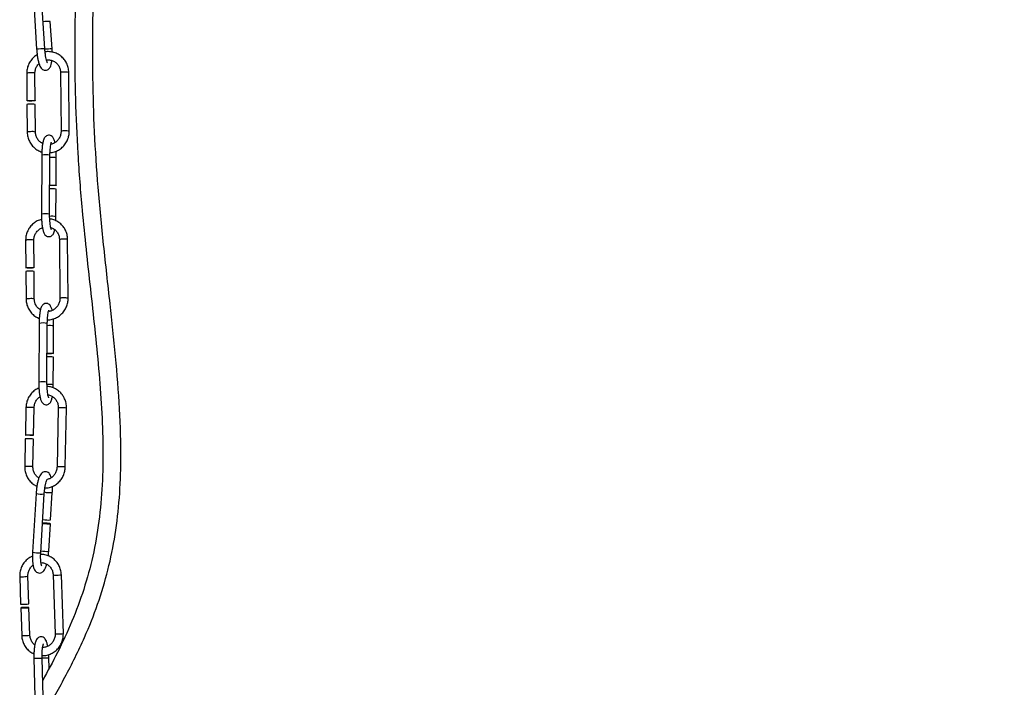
# Model space of a CAD drawing. Header units: millimetres. Extents: x 59 to 109, y 26 to 144.
# Tile 149 of 158: x 74 to 90, y 124 to 135. Entities that reach past the tile are written whole.
import ezdxf

# ---------------------------------------------------------------- set-up
doc = ezdxf.new("R2010")
doc.units = ezdxf.units.MM
doc.styles.add('SLDTEXTSTYLE0', font='TXT', dxfattribs={"width": 0.75})
doc.dimstyles.new('SLDDIMSTYLE0', dxfattribs={"dimtxt": 3.5, "dimasz": 3.302, "dimexe": 0, "dimexo": 0.0625, "dimgap": 0.875, "dimtad": 1, "dimdec": 0, "dimlfac": 20, "dimrnd": 1e-09, "dimzin": 12, "dimdsep": 46, "dimtxsty": 'SLDTEXTSTYLE0', "dimsah": 1, "dimcen": 0.09, "dimadec": 0, "dimazin": 3, "dimtfac": 1, "dimtdec": 0, "dimtofl": 0, "dimtmove": 0, "dimatfit": 3, "dimfxl": 0, "dimfrac": 2, "dimtolj": 1, "dimtzin": 12, "dimarcsym": 0})

# ---------------------------------------------------------------- blocks, each defined once
blk = doc.blocks.new('_D')
at = {"color": 7, "linetype": 'Continuous', "lineweight": 18}
for p, q in [((78.884, 143.665), (108.559, 143.665)), ((107.559, 143.665), (107.559, 76.361)), ((75.833, 76.361), (108.559, 76.361))]:
    blk.add_line(p, q, dxfattribs=at)
for points in [[(107.559, 143.665), (107.051, 140.363), (108.067, 140.363)], [(107.559, 76.361), (108.067, 79.663), (107.051, 79.663)]]:
    blk.add_solid(points, dxfattribs=at)
at = {"color": 7, "linetype": 'Continuous', "lineweight": 18, "insert": (103.047, 105.519), "char_height": 3.5, "attachment_point": 1, "rotation": 90, "style": 'SLDTEXTSTYLE0'}
blk.add_mtext('1346', dxfattribs=at)

msp = doc.modelspace()

# ---------------------------------------------------------------- linework, layer by layer
at = {"color": 7, "linetype": 'Continuous', "lineweight": 25}
for p, q in [((74.33355, 135.13887), (74.39202, 134.20588)), ((74.52176, 134.21401), (74.46329, 135.147)), ((74.63623, 134.21062), (74.60883, 134.64793)), ((74.6381, 134.159), (74.63623, 134.21062)), ((74.23531, 133.82428), (74.23877, 133.38907)), ((74.36877, 133.3901), (74.36531, 133.82532)), ((74.77229, 133.83628), (74.7797, 132.90456)), ((74.9097, 132.90559), (74.90229, 133.83731)), ((74.23925, 133.32928), (74.24272, 132.89256)), ((74.37272, 132.8936), (74.36924, 133.33032)), ((74.47361, 132.52478), (74.46843, 131.5924)), ((74.59843, 131.59168), (74.6036, 132.52406)), ((74.7016, 132.04803), (74.70401, 132.48356)), ((74.69884, 131.55117), (74.70126, 131.9882)), ((74.2176, 131.17666), (74.22106, 130.74145)), ((74.35106, 130.74248), (74.3476, 131.17769)), ((74.75458, 131.18865), (74.76199, 130.25694)), ((74.89199, 130.25797), (74.88458, 131.18969)), ((74.22154, 130.68166), (74.22501, 130.24494)), ((74.35501, 130.24597), (74.35153, 130.68269)), ((74.43154, 129.85998), (74.42637, 128.92759)), ((74.55636, 128.92687), (74.56154, 129.85925)), ((74.65953, 129.38323), (74.66195, 129.81875)), ((74.65677, 128.88637), (74.6592, 129.3234)), ((74.22284, 128.52603), (74.21385, 128.08957)), ((74.34382, 128.0869), (74.35281, 128.52335)), ((74.73535, 128.52101), (74.71609, 127.58663)), ((74.84607, 127.58395), (74.86532, 128.51833)), ((74.21261, 128.02961), (74.20359, 127.59165)), ((74.33356, 127.58897), (74.34258, 128.02693)), ((74.38353, 127.16294), (74.32762, 126.23127)), ((74.45738, 126.22348), (74.5133, 127.15515)), ((74.61446, 126.74385), (74.64058, 127.17904)), ((74.58466, 126.24736), (74.61087, 126.68406)), ((74.12361, 125.8463), (74.13841, 125.41065)), ((74.26834, 125.41507), (74.25353, 125.85072)), ((74.65452, 125.87185), (74.68622, 124.93919)), ((74.81615, 124.94361), (74.78445, 125.87626)), ((74.14045, 125.35081), (74.1553, 124.91365)), ((74.28523, 124.91806), (74.27037, 125.35522)), ((74.34937, 124.5502), (74.37273, 123.6155)), ((74.50269, 123.61875), (74.47933, 124.55345)), ((74.59105, 124.3945), (74.58695, 124.55863))]:
    msp.add_line(p, q, dxfattribs=at)
at = {"color": 7, "linetype": 'Continuous', "lineweight": 25, "flags": 128}
for points in [[(74.29267, 133.39484), (74.31803, 133.39499), (74.34121, 133.39431), (74.35869, 133.39292), (74.36781, 133.39102), (74.36719, 133.3889), (74.3569, 133.38689), (74.33853, 133.38528), (74.31487, 133.38434), (74.28951, 133.38419), (74.26633, 133.38486), (74.24885, 133.38626), (74.23973, 133.38816), (74.24036, 133.39027), (74.25064, 133.39229), (74.26901, 133.39389), (74.29267, 133.39484)], [(74.60099, 132.05265), (74.60109, 132.05265), (74.62462, 132.05323), (74.64998, 132.05307), (74.6733, 132.05219), (74.69104, 132.05074), (74.70048, 132.04894), (74.7002, 132.04705), (74.69024, 132.04536), (74.67211, 132.04414), (74.64857, 132.04356), (74.62321, 132.04373), (74.60094, 132.04454)], [(74.27496, 130.74721), (74.30032, 130.74736), (74.3235, 130.74669), (74.34098, 130.74529), (74.3501, 130.74339), (74.34948, 130.74128), (74.33919, 130.73926), (74.32082, 130.73766), (74.29716, 130.73671), (74.2718, 130.73657), (74.24862, 130.73724), (74.23114, 130.73863), (74.22202, 130.74053), (74.22265, 130.74265), (74.23293, 130.74466), (74.2513, 130.74627), (74.27496, 130.74721)], [(74.55892, 129.38784), (74.55902, 129.38784), (74.58256, 129.38842), (74.60792, 129.38826), (74.63124, 129.38739), (74.64897, 129.38594), (74.65842, 129.38413), (74.65814, 129.38224), (74.64818, 129.38055), (74.63005, 129.37933), (74.60651, 129.37876), (74.58115, 129.37892), (74.55888, 129.37973)], [(74.25676, 128.09052), (74.28184, 128.09011), (74.30645, 128.08943), (74.32686, 128.08856), (74.33996, 128.08764), (74.34375, 128.08681), (74.33766, 128.0862), (74.32261, 128.0859), (74.3009, 128.08595), (74.27583, 128.08635), (74.25121, 128.08704), (74.2308, 128.08791), (74.21771, 128.08883), (74.21392, 128.08966), (74.22001, 128.09027), (74.23505, 128.09057), (74.25676, 128.09052)], [(74.48539, 126.6902), (74.49064, 126.68925), (74.50782, 126.68711), (74.53081, 126.68511), (74.5561, 126.68353), (74.57986, 126.68263), (74.59846, 126.68254), (74.60907, 126.68328), (74.61007, 126.68472), (74.60132, 126.68666), (74.58415, 126.6888), (74.56116, 126.6908), (74.53587, 126.69238), (74.51211, 126.69327), (74.49351, 126.69336), (74.48556, 126.69298)], [(74.21992, 125.34957), (74.24305, 125.35099), (74.26045, 125.35273), (74.26946, 125.35451), (74.26873, 125.35606), (74.25835, 125.35715), (74.23992, 125.3576), (74.21623, 125.35736), (74.19089, 125.35646), (74.16777, 125.35503), (74.15037, 125.3533), (74.14135, 125.35152), (74.14209, 125.34997), (74.15246, 125.34888), (74.1709, 125.34842), (74.19459, 125.34866), (74.21992, 125.34957)]]:
    msp.add_lwpolyline(points, dxfattribs=at)
at = {"color": 7, "linetype": 'Continuous', "lineweight": 25}
for centre, radius, start, end in [((74.62225, 133.37124), 1.27676, 90.602279, 95.721401), ((74.28047, 133.19881), 0.13682, 84.681581, 107.53327), ((74.31938, 133.14266), 0.19417, 75.118174, 97.762957), ((74.63612, 131.66685), 0.32788, 78.539994, 96.209087), ((74.26275, 130.55124), 0.13678, 84.67771, 107.537161), ((74.30167, 130.49509), 0.19411, 75.115074, 97.766066), ((74.59405, 129.00199), 0.32795, 78.542067, 96.207859), ((74.23884, 127.81319), 0.21801, 85.610568, 96.911411), ((74.26966, 127.32226), 0.70844, 84.09163, 91.142724), ((74.57642, 127.25201), 0.50959, 260.119909, 274.280423), ((74.18333, 125.74223), 0.33461, 262.28487, 275.927734), ((74.22582, 125.56648), 0.15727, 267.108006, 285.683721)]:
    msp.add_arc(centre, radius, start, end, dxfattribs=at)
at = {"color": 1, "linetype": 'Continuous', "lineweight": 25}
for centre, radius, start, end in [((74.52784, 133.07619), 1.13782, 90.305886, 96.85553), ((74.64966, 132.93233), 1.27836, 90.601665, 95.738205), ((74.27652, 133.69396), 0.13667, 84.672072, 107.549063), ((74.31544, 133.63775), 0.19408, 75.111843, 97.767062), ((74.81351, 133.70586), 0.13678, 84.677737, 107.537124), ((74.85003, 133.61124), 0.23203, 76.984552, 95.896584), ((74.28393, 132.76225), 0.13667, 84.672072, 107.549063), ((74.32282, 132.70434), 0.19575, 75.231266, 97.690008), ((74.82093, 132.77388), 0.13704, 84.69431, 107.509579), ((74.85745, 132.67966), 0.23189, 76.977149, 95.900634), ((74.53693, 132.22198), 0.30935, 77.552865, 101.811399), ((74.63887, 132.16199), 0.3281, 78.547669, 96.204799), ((74.53167, 131.29118), 0.30779, 77.473113, 101.856333), ((74.63383, 131.23018), 0.32751, 78.550692, 96.148073), ((74.7958, 131.05819), 0.13682, 84.681555, 107.533307), ((74.83232, 130.96354), 0.23211, 76.987842, 95.893294), ((74.25881, 131.04635), 0.13667, 84.670546, 107.549024), ((74.29773, 130.99018), 0.19403, 75.108831, 97.770073), ((74.80323, 130.12625), 0.13705, 84.695744, 107.509711), ((74.83973, 130.032), 0.23193, 76.978009, 95.898656), ((74.26622, 130.11463), 0.13667, 84.670597, 107.548952), ((74.30511, 130.05674), 0.19573, 75.230693, 97.691698), ((74.49486, 129.55714), 0.30938, 77.553894, 101.809713), ((74.5968, 129.49719), 0.3281, 78.546995, 96.204624), ((74.4896, 128.6264), 0.30776, 77.472225, 101.85722), ((74.59176, 128.56533), 0.32755, 78.552257, 96.147361), ((74.24908, 128.30916), 0.21845, 85.620144, 96.897859), ((74.27993, 127.81942), 0.70769, 84.088885, 91.147427), ((74.76158, 128.30441), 0.21818, 85.613183, 96.90482), ((74.78789, 127.70496), 0.81705, 84.561743, 90.674571), ((74.22982, 127.37477), 0.21846, 85.620349, 96.897654), ((74.26057, 126.88144), 0.71129, 84.110706, 91.133423), ((74.74233, 127.3703), 0.21791, 85.608025, 96.913955), ((74.76863, 126.77058), 0.81705, 84.561733, 90.674578), ((74.47099, 127.53615), 0.38332, 256.811397, 276.337212), ((74.59858, 127.56499), 0.38823, 256.933507, 276.209857), ((74.41521, 126.60574), 0.38458, 256.834552, 276.295682), ((74.54663, 126.75545), 0.50951, 260.1182, 274.280774), ((74.16853, 126.17754), 0.33427, 262.275676, 275.932634), ((74.21101, 126.0022), 0.15734, 267.110747, 285.677614), ((74.69859, 126.15295), 0.28456, 261.090752, 277.1476), ((74.74195, 126.02749), 0.15709, 267.098959, 285.696135), ((74.20022, 125.24523), 0.33461, 262.284911, 275.927695), ((74.24273, 125.0693), 0.1571, 267.097821, 285.69393), ((74.73032, 125.21824), 0.28251, 261.019072, 277.193532), ((74.77366, 125.09472), 0.15697, 267.091994, 285.7031), ((74.29333, 129.39105), 4.84118, 270.663231, 272.201827), ((74.38877, 129.87466), 5.31972, 270.965817, 272.13499)]:
    msp.add_arc(centre, radius, start, end, dxfattribs=at)
at = {"color": 7, "linetype": 'Continuous', "lineweight": 25}
for points, knots in [([(74.50196, 123.64797), (74.61706, 123.84793), (74.84929, 124.2514), (75.14066, 124.83686), (75.36765, 125.4055), (75.53239, 125.95006), (75.64612, 126.51462), (75.71236, 127.098), (75.73737, 127.76387), (75.71416, 128.51237), (75.64728, 129.33763), (75.55433, 130.2039), (75.45401, 131.09704), (75.36554, 132.006), (75.30666, 132.88826), (75.28127, 133.74063), (75.28242, 134.56303), (75.29347, 135.17868), (75.30123, 135.59838), (75.30533, 135.83075), (75.30911, 136.0694), (75.31251, 136.32862), (75.31519, 136.62133), (75.31636, 136.95653), (75.31479, 137.33563), (75.30883, 137.76107), (75.29629, 138.23199), (75.27428, 138.74394), (75.23982, 139.28743), (75.18834, 139.84436), (75.13792, 140.26058), (75.10058, 140.48618), (75.09328, 140.53031)], [0, 0, 0, 0, 0.04025372, 0.08121854, 0.11406489, 0.14708488, 0.18045919, 0.21450774, 0.24948226, 0.2966565, 0.34503483, 0.39381301, 0.44853017, 0.50173486, 0.55312335, 0.60294137, 0.6509023, 0.69716685, 0.71069966, 0.72421237, 0.73771422, 0.75229738, 0.76934454, 0.788618, 0.81052899, 0.83516117, 0.86250063, 0.89245538, 0.92461301, 0.95817722, 0.99181973, 1, 1, 1, 1]), ([(74.85664, 140.18559), (74.87205, 140.06599), (74.90403, 139.81776), (74.93989, 139.43952), (74.97039, 139.0418), (74.99316, 138.64669), (75.00939, 138.26381), (75.01968, 137.92099), (75.02886, 137.47014), (75.03262, 136.90412), (75.02701, 136.21721), (75.0155, 135.55111), (75.00305, 134.90058), (74.99508, 134.19093), (75.00234, 133.40878), (75.04076, 132.54015), (75.10349, 131.74588), (75.17582, 131.03064), (75.24473, 130.40348), (75.31473, 129.77242), (75.37774, 129.14214), (75.42552, 128.51773), (75.44894, 127.90397), (75.43966, 127.30578), (75.38855, 126.72765), (75.29211, 126.17303), (75.14686, 125.64261), (74.95625, 125.13267), (74.73462, 124.65264), (74.56778, 124.347), (74.48814, 124.20109)], [0, 0, 0, 0, 0.023090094, 0.047926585, 0.071707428, 0.097835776, 0.121555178, 0.142667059, 0.161147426, 0.204664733, 0.246822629, 0.28774866, 0.3278266, 0.367457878, 0.419541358, 0.473041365, 0.528624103, 0.56701052, 0.606017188, 0.645288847, 0.684398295, 0.723125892, 0.761081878, 0.797990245, 0.833783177, 0.868456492, 0.902147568, 0.935546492, 0.969228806, 1, 1, 1, 1]), ([(74.39202, 134.20588), (74.39286, 134.19392), (74.39533, 134.15907), (74.402, 134.10217), (74.41285, 134.03943), (74.4267, 133.98377), (74.44285, 133.93977), (74.46065, 133.90859), (74.48371, 133.88533), (74.51307, 133.8711), (74.54783, 133.87047), (74.57761, 133.88423), (74.59799, 133.90503), (74.61237, 133.93006), (74.62351, 133.96395), (74.63068, 133.99631), (74.63275, 134.02114), (74.63315, 134.02593)], [0, 0, 0, 0, 0.04627624, 0.13484573, 0.22407085, 0.31483178, 0.40954658, 0.49188526, 0.54687391, 0.59968275, 0.65295208, 0.70598548, 0.75519087, 0.81087839, 0.88589804, 0.97800272, 1, 1, 1, 1]), ([(74.56537, 133.98808), (74.56554, 133.98788), (74.56619, 133.98708), (74.56096, 133.9958), (74.55333, 134.01628), (74.54354, 134.05135), (74.53418, 134.09887), (74.52629, 134.15477), (74.52326, 134.19451), (74.52176, 134.21401)], [0, 0, 0, 0, 0.03762321, 0.1508172, 0.29141944, 0.45477102, 0.63341072, 0.82014634, 1, 1, 1, 1]), ([(74.90229, 133.83731), (74.90165, 133.85137), (74.89992, 133.8897), (74.88436, 133.95088), (74.85227, 134.0164), (74.80663, 134.07324), (74.74994, 134.11858), (74.68471, 134.15075), (74.61433, 134.16662), (74.5601, 134.17034), (74.53138, 134.16393), (74.5262, 134.16278)], [0, 0, 0, 0, 0.07436923, 0.20272524, 0.33118626, 0.45952041, 0.58771921, 0.71580271, 0.84381522, 0.97179836, 1, 1, 1, 1]), ([(74.40064, 134.11894), (74.38188, 134.10636), (74.3429, 134.08023), (74.29596, 134.02551), (74.26021, 133.96144), (74.23869, 133.893), (74.2364, 133.84646), (74.23531, 133.82428)], [0, 0, 0, 0, 0.191626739, 0.398162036, 0.604891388, 0.811767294, 1, 1, 1, 1]), ([(74.54851, 134.03531), (74.55016, 134.03573), (74.57002, 134.04068), (74.60998, 134.03557), (74.66322, 134.01879), (74.70976, 133.98608), (74.74528, 133.94192), (74.76786, 133.89049), (74.77086, 133.85384), (74.77229, 133.83628)], [0, 0, 0, 0, 0.01499913, 0.1807163, 0.34697727, 0.51364491, 0.68036239, 0.84677775, 1, 1, 1, 1]), ([(74.36531, 133.82532), (74.36556, 133.83402), (74.36635, 133.86165), (74.37893, 133.90715), (74.40164, 133.9507), (74.42304, 133.97025), (74.4304, 133.97697)], [0, 0, 0, 0, 0.15394157, 0.48894017, 0.82434712, 1, 1, 1, 1]), ([(74.24272, 132.89256), (74.24336, 132.8785), (74.24509, 132.84018), (74.26065, 132.77898), (74.29276, 132.71354), (74.33831, 132.65643), (74.39531, 132.61207), (74.44233, 132.58579), (74.47047, 132.57953), (74.47515, 132.57849)], [0, 0, 0, 0, 0.10031405, 0.27345051, 0.44672527, 0.61983049, 0.79275313, 0.96552092, 1, 1, 1, 1]), ([(74.48848, 132.71185), (74.48663, 132.71245), (74.46704, 132.71881), (74.43563, 132.74467), (74.39963, 132.78773), (74.37717, 132.83944), (74.37416, 132.87605), (74.37272, 132.8936)], [0, 0, 0, 0, 0.02590754, 0.27452138, 0.52320778, 0.77144352, 1, 1, 1, 1]), ([(74.68225, 132.72654), (74.67999, 132.73662), (74.67362, 132.76514), (74.66151, 132.79397), (74.63985, 132.82251), (74.61144, 132.83987), (74.57772, 132.84371), (74.54745, 132.83277), (74.52644, 132.81424), (74.51199, 132.79235), (74.49933, 132.76168), (74.48882, 132.71869), (74.48039, 132.66065), (74.47535, 132.59875), (74.4738, 132.55157), (74.47363, 132.52738), (74.47361, 132.52478)], [0, 0, 0, 0, 0.06124638, 0.17331287, 0.24017964, 0.29514093, 0.35126328, 0.40698056, 0.45742686, 0.51307385, 0.58676647, 0.70053912, 0.79622022, 0.89652077, 0.98889827, 1, 1, 1, 1]), ([(74.60457, 132.56418), (74.62798, 132.56788), (74.67527, 132.57535), (74.7415, 132.6058), (74.80054, 132.64897), (74.84917, 132.70419), (74.88477, 132.76848), (74.90633, 132.83686), (74.90861, 132.88342), (74.9097, 132.90559)], [0, 0, 0, 0, 0.142000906, 0.286864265, 0.431866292, 0.577020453, 0.722313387, 0.867707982, 1, 1, 1, 1]), ([(74.7797, 132.90456), (74.77945, 132.89587), (74.77863, 132.86826), (74.76641, 132.8224), (74.73787, 132.77214), (74.69678, 132.73226), (74.65556, 132.7071), (74.62799, 132.70168), (74.61878, 132.69987)], [0, 0, 0, 0, 0.09256349, 0.29399468, 0.49567144, 0.69720501, 0.8988276, 1, 1, 1, 1]), ([(74.6036, 132.52406), (74.60374, 132.5349), (74.60414, 132.56643), (74.60687, 132.61635), (74.61245, 132.66807), (74.61911, 132.70522), (74.62584, 132.72749), (74.62728, 132.73034), (74.62792, 132.7316)], [0, 0, 0, 0, 0.107897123, 0.313798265, 0.517815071, 0.716467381, 0.873869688, 1, 1, 1, 1]), ([(74.70401, 132.48356), (74.70397, 132.49543), (74.70386, 132.53001), (74.70288, 132.56693), (74.70088, 132.58913), (74.70077, 132.59032)], [0, 0, 0, 0, 0.33089624, 0.96405415, 1, 1, 1, 1]), ([(74.47062, 131.5074), (74.46482, 131.50632), (74.4353, 131.50086), (74.38595, 131.47588), (74.32672, 131.43343), (74.27814, 131.37802), (74.24253, 131.31378), (74.22097, 131.24538), (74.21869, 131.19883), (74.2176, 131.17666)], [0, 0, 0, 0, 0.03964615, 0.20179095, 0.36409097, 0.52656126, 0.68918689, 0.85192631, 1, 1, 1, 1]), ([(74.46843, 131.5924), (74.46845, 131.58049), (74.4685, 131.54577), (74.4709, 131.48835), (74.47656, 131.42421), (74.48511, 131.36671), (74.49711, 131.3169), (74.51088, 131.28181), (74.5326, 131.25348), (74.56101, 131.23608), (74.59473, 131.23225), (74.62499, 131.2432), (74.64602, 131.26169), (74.66041, 131.28373), (74.67131, 131.30874), (74.67655, 131.33236), (74.67918, 131.34424)], [0, 0, 0, 0, 0.04851719, 0.14135288, 0.23469428, 0.32920607, 0.42674439, 0.53378786, 0.59765838, 0.65015763, 0.7037646, 0.75698524, 0.80517054, 0.85832533, 0.92871584, 1, 1, 1, 1]), ([(74.62634, 131.34554), (74.62615, 131.34586), (74.62563, 131.34673), (74.62038, 131.36056), (74.61395, 131.38724), (74.6072, 131.42811), (74.60185, 131.48049), (74.59871, 131.53688), (74.59851, 131.5746), (74.59843, 131.59168)], [0, 0, 0, 0, 0.07205307, 0.1906355, 0.33349731, 0.49645831, 0.67093395, 0.85097172, 1, 1, 1, 1]), ([(74.88458, 131.18969), (74.88394, 131.20375), (74.88221, 131.24207), (74.86665, 131.30326), (74.83456, 131.36876), (74.78894, 131.42566), (74.73218, 131.4708), (74.66848, 131.50305), (74.62259, 131.51189), (74.60037, 131.51617)], [0, 0, 0, 0, 0.08895085, 0.24247793, 0.39612787, 0.54962728, 0.70296577, 0.85616538, 1, 1, 1, 1]), ([(74.6969, 131.48536), (74.69773, 131.50455), (74.69867, 131.52626), (74.69882, 131.54858), (74.69884, 131.55117)], [0, 0, 0, 0, 0.88362718, 1, 1, 1, 1]), ([(74.3476, 131.17769), (74.34785, 131.18639), (74.34867, 131.214), (74.3609, 131.25981), (74.38939, 131.31026), (74.43068, 131.34944), (74.46406, 131.37193), (74.4833, 131.37638), (74.48435, 131.37662)], [0, 0, 0, 0, 0.10166946, 0.32290826, 0.54441946, 0.7657732, 0.98722597, 1, 1, 1, 1]), ([(74.61664, 131.3779), (74.62604, 131.37515), (74.65339, 131.36716), (74.69188, 131.33806), (74.72762, 131.2944), (74.75014, 131.24284), (74.75314, 131.20621), (74.75458, 131.18865)], [0, 0, 0, 0, 0.11777927, 0.34294558, 0.5681784, 0.79299924, 1, 1, 1, 1]), ([(74.56342, 129.91664), (74.57079, 129.91635), (74.60221, 129.91514), (74.65708, 129.92899), (74.72381, 129.95778), (74.78283, 130.00146), (74.83146, 130.05654), (74.86706, 130.12086), (74.88862, 130.18924), (74.8909, 130.23579), (74.89199, 130.25797)], [0, 0, 0, 0, 0.04237298, 0.18062085, 0.31896299, 0.45743904, 0.59605942, 0.73481127, 0.87366277, 1, 1, 1, 1]), ([(74.22501, 130.24494), (74.22565, 130.23088), (74.22738, 130.19255), (74.24295, 130.13139), (74.275, 130.06579), (74.32077, 130.00927), (74.37433, 129.96491), (74.41534, 129.94699), (74.43426, 129.93872)], [0, 0, 0, 0, 0.10661237, 0.29061775, 0.4747739, 0.65874649, 0.84252767, 1, 1, 1, 1]), ([(74.45311, 130.07456), (74.44142, 130.08185), (74.41382, 130.09905), (74.3822, 130.14064), (74.3594, 130.19169), (74.35643, 130.22838), (74.35501, 130.24597)], [0, 0, 0, 0, 0.20127147, 0.47507077, 0.74836657, 1, 1, 1, 1]), ([(74.63942, 130.06491), (74.6374, 130.07388), (74.63126, 130.10124), (74.61944, 130.12914), (74.59779, 130.1577), (74.56937, 130.17506), (74.53566, 130.1789), (74.50539, 130.16796), (74.48437, 130.14943), (74.46992, 130.12754), (74.45727, 130.09687), (74.44675, 130.05388), (74.43832, 129.99584), (74.43328, 129.93394), (74.43174, 129.88676), (74.43156, 129.86257), (74.43154, 129.85998)], [0, 0, 0, 0, 0.05496953, 0.16778408, 0.23509813, 0.2904281, 0.34692512, 0.40301506, 0.453799, 0.50981867, 0.58400417, 0.69853778, 0.79485817, 0.8958286, 0.988825, 1, 1, 1, 1]), ([(74.76199, 130.25694), (74.76174, 130.24824), (74.76092, 130.22063), (74.74871, 130.17476), (74.72014, 130.12459), (74.67915, 130.08437), (74.63105, 130.05641), (74.59607, 130.0501), (74.57952, 130.04711)], [0, 0, 0, 0, 0.08572528, 0.27227092, 0.4590418, 0.64568384, 0.8324064, 1, 1, 1, 1]), ([(74.56154, 129.85925), (74.56168, 129.87009), (74.56208, 129.90162), (74.5648, 129.95154), (74.57039, 130.00327), (74.57705, 130.04041), (74.58377, 130.06268), (74.58522, 130.06553), (74.58586, 130.06679)], [0, 0, 0, 0, 0.10789722, 0.31379937, 0.51781498, 0.71646935, 0.87386955, 1, 1, 1, 1]), ([(74.66195, 129.81875), (74.66191, 129.83062), (74.66181, 129.86523), (74.66068, 129.90424), (74.65846, 129.9284), (74.65817, 129.93161)], [0, 0, 0, 0, 0.31181308, 0.90846138, 1, 1, 1, 1]), ([(74.42637, 128.92759), (74.42638, 128.91568), (74.42643, 128.88096), (74.42883, 128.82355), (74.4345, 128.75941), (74.44305, 128.7019), (74.45504, 128.65209), (74.46882, 128.617), (74.49054, 128.58868), (74.51894, 128.57127), (74.55266, 128.56744), (74.58293, 128.57838), (74.60394, 128.59692), (74.61842, 128.61873), (74.63091, 128.64994), (74.63872, 128.67718), (74.64194, 128.69954), (74.64209, 128.70061)], [0, 0, 0, 0, 0.04652268, 0.13554214, 0.22504545, 0.31567218, 0.40920012, 0.51184446, 0.57308883, 0.62342954, 0.67483332, 0.72586635, 0.77207086, 0.82303925, 0.89053657, 0.99474364, 1, 1, 1, 1]), ([(74.58428, 128.68073), (74.58408, 128.68106), (74.58357, 128.68192), (74.57832, 128.69575), (74.57189, 128.72244), (74.56514, 128.76331), (74.55979, 128.81569), (74.55664, 128.87208), (74.55645, 128.90979), (74.55636, 128.92687)], [0, 0, 0, 0, 0.072052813, 0.190635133, 0.333496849, 0.496459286, 0.670933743, 0.850971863, 1, 1, 1, 1]), ([(74.86532, 128.51833), (74.86511, 128.53231), (74.86454, 128.57072), (74.85134, 128.63257), (74.82218, 128.69955), (74.77955, 128.75814), (74.7258, 128.80573), (74.66344, 128.83902), (74.60618, 128.85693), (74.57042, 128.85724), (74.55799, 128.85735)], [0, 0, 0, 0, 0.08076188, 0.22193129, 0.36330948, 0.50450786, 0.6453441, 0.78567487, 0.92546694, 1, 1, 1, 1]), ([(74.65543, 128.839), (74.65599, 128.85209), (74.65666, 128.86772), (74.65676, 128.88377), (74.65677, 128.88637)], [0, 0, 0, 0, 0.83818221, 1, 1, 1, 1]), ([(74.42891, 128.8338), (74.41673, 128.82902), (74.38275, 128.81571), (74.3342, 128.77826), (74.28598, 128.72501), (74.25025, 128.66154), (74.22791, 128.59407), (74.22447, 128.54787), (74.22284, 128.52603)], [0, 0, 0, 0, 0.10186165, 0.28422857, 0.46714176, 0.65068521, 0.83481839, 1, 1, 1, 1]), ([(74.35281, 128.52335), (74.35331, 128.53219), (74.35488, 128.55986), (74.36755, 128.60554), (74.3959, 128.65347), (74.42335, 128.68463), (74.44206, 128.69467), (74.44529, 128.6964)], [0, 0, 0, 0, 0.12743942, 0.39890473, 0.6707789, 0.94312653, 1, 1, 1, 1]), ([(74.57167, 128.72633), (74.5761, 128.72616), (74.59812, 128.72528), (74.63547, 128.70816), (74.67895, 128.67566), (74.71172, 128.63012), (74.73245, 128.57727), (74.73439, 128.53953), (74.73535, 128.52101)], [0, 0, 0, 0, 0.04884705, 0.24279569, 0.43618624, 0.62773701, 0.81732512, 1, 1, 1, 1]), ([(74.20359, 127.59165), (74.20379, 127.57767), (74.20436, 127.53926), (74.21757, 127.47743), (74.2467, 127.41037), (74.28947, 127.35206), (74.33972, 127.30613), (74.37853, 127.28716), (74.39612, 127.27856)], [0, 0, 0, 0, 0.10596243, 0.29118352, 0.47667674, 0.66193542, 0.8467159, 1, 1, 1, 1]), ([(74.42826, 127.40825), (74.41549, 127.41701), (74.38796, 127.43591), (74.3573, 127.48004), (74.33643, 127.53267), (74.3345, 127.57043), (74.33356, 127.58897)], [0, 0, 0, 0, 0.22705309, 0.48965915, 0.74957189, 1, 1, 1, 1]), ([(74.62442, 127.41403), (74.62155, 127.42471), (74.61573, 127.44632), (74.60088, 127.47188), (74.57839, 127.49492), (74.54582, 127.5093), (74.50968, 127.50741), (74.48068, 127.4923), (74.45961, 127.47137), (74.44104, 127.44223), (74.42419, 127.4017), (74.40858, 127.34684), (74.39623, 127.28419), (74.38774, 127.22105), (74.38479, 127.18035), (74.38353, 127.16294)], [0, 0, 0, 0, 0.07012373, 0.14193998, 0.20351667, 0.26415125, 0.33123689, 0.38917068, 0.44898672, 0.52298718, 0.62695092, 0.72456518, 0.82664808, 0.92586283, 1, 1, 1, 1]), ([(74.52358, 127.25208), (74.53013, 127.25165), (74.55982, 127.24971), (74.6124, 127.26218), (74.6772, 127.28924), (74.73488, 127.33135), (74.78288, 127.38508), (74.81867, 127.44842), (74.84099, 127.51592), (74.84444, 127.56211), (74.84607, 127.58395)], [0, 0, 0, 0, 0.03926664, 0.17783854, 0.31639713, 0.45520239, 0.59442453, 0.73412404, 0.87427218, 1, 1, 1, 1]), ([(74.71609, 127.58663), (74.71559, 127.57778), (74.71403, 127.5501), (74.70125, 127.50468), (74.67336, 127.45566), (74.63431, 127.41728), (74.59571, 127.39345), (74.57025, 127.38864), (74.56174, 127.38703)], [0, 0, 0, 0, 0.09409006, 0.2945024, 0.49521738, 0.69628365, 0.89852978, 1, 1, 1, 1]), ([(74.5133, 127.15515), (74.51404, 127.16592), (74.5162, 127.19729), (74.52235, 127.24857), (74.53221, 127.30365), (74.54361, 127.3472), (74.55362, 127.37515), (74.56144, 127.38878), (74.56113, 127.38839), (74.56103, 127.38826)], [0, 0, 0, 0, 0.09705726, 0.28278992, 0.46753101, 0.64865161, 0.80201535, 0.93415882, 1, 1, 1, 1]), ([(74.64058, 127.17904), (74.64121, 127.19106), (74.64299, 127.22465), (74.64255, 127.25663), (74.64227, 127.27717)], [0, 0, 0, 0, 0.3578122, 1, 1, 1, 1]), ([(74.32762, 126.23127), (74.327, 126.21928), (74.32521, 126.18433), (74.32527, 126.12771), (74.32929, 126.06563), (74.33788, 126.01039), (74.35015, 125.96936), (74.36722, 125.93832), (74.38982, 125.91541), (74.42237, 125.901), (74.45851, 125.90289), (74.48751, 125.91802), (74.50859, 125.9389), (74.52709, 125.96827), (74.54173, 126.00165), (74.5497, 126.03123), (74.5525, 126.04159)], [0, 0, 0, 0, 0.04784471, 0.13950624, 0.23214632, 0.32709167, 0.42811089, 0.49512322, 0.55258339, 0.60916357, 0.67176413, 0.72582352, 0.781639, 0.8506921, 0.94770467, 1, 1, 1, 1]), ([(74.78445, 125.87626), (74.78345, 125.89029), (74.78074, 125.92859), (74.76373, 125.98945), (74.73016, 126.0543), (74.68336, 126.11004), (74.62585, 126.15424), (74.5603, 126.18389), (74.5001, 126.19864), (74.46279, 126.19696), (74.44937, 126.19636)], [0, 0, 0, 0, 0.08103512, 0.2213316, 0.36175995, 0.50202728, 0.64208134, 0.78191466, 0.92156573, 1, 1, 1, 1]), ([(74.47274, 126.01687), (74.47278, 126.01679), (74.47291, 126.01654), (74.46795, 126.02882), (74.4625, 126.05383), (74.45751, 126.09309), (74.45504, 126.14392), (74.45554, 126.18949), (74.45701, 126.21656), (74.45738, 126.22348)], [0, 0, 0, 0, 0.06618618, 0.19896405, 0.35632465, 0.53593879, 0.72970462, 0.93087374, 1, 1, 1, 1]), ([(74.57756, 126.17348), (74.57857, 126.18073), (74.58193, 126.20473), (74.58353, 126.22984), (74.58466, 126.24736)], [0, 0, 0, 0, 0.301883, 1, 1, 1, 1]), ([(74.32596, 126.16886), (74.31154, 126.16255), (74.27508, 126.1466), (74.22504, 126.10529), (74.17816, 126.04931), (74.14467, 125.98394), (74.12514, 125.91505), (74.1241, 125.86847), (74.12361, 125.8463)], [0, 0, 0, 0, 0.1173365, 0.29671984, 0.47636554, 0.65628966, 0.83645354, 1, 1, 1, 1]), ([(74.46141, 126.0664), (74.47027, 126.06661), (74.49764, 126.06725), (74.54164, 126.05143), (74.5885, 126.02096), (74.62484, 125.97739), (74.64866, 125.92639), (74.65262, 125.88957), (74.65452, 125.87185)], [0, 0, 0, 0, 0.08872685, 0.27386008, 0.45934166, 0.64445039, 0.82880762, 1, 1, 1, 1]), ([(74.25353, 125.85072), (74.25356, 125.85946), (74.25366, 125.88711), (74.26435, 125.9336), (74.29177, 125.98327), (74.31742, 126.01508), (74.33491, 126.02539), (74.33642, 126.02628)], [0, 0, 0, 0, 0.12978657, 0.41068441, 0.69201656, 0.97332137, 1, 1, 1, 1]), ([(74.1553, 124.91365), (74.1563, 124.89962), (74.15901, 124.86131), (74.17604, 124.80049), (74.20953, 124.73549), (74.25659, 124.68029), (74.30429, 124.64135), (74.33805, 124.6271), (74.34973, 124.62218)], [0, 0, 0, 0, 0.11315619, 0.30906424, 0.50515593, 0.70102314, 0.89659247, 1, 1, 1, 1]), ([(74.36297, 124.7645), (74.35959, 124.76665), (74.34056, 124.77871), (74.31538, 124.81318), (74.29098, 124.86337), (74.2871, 124.90029), (74.28523, 124.91806)], [0, 0, 0, 0, 0.0690964, 0.38781668, 0.70524126, 1, 1, 1, 1]), ([(74.56851, 124.7426), (74.56628, 124.75439), (74.56036, 124.7857), (74.54829, 124.82167), (74.53269, 124.8524), (74.51181, 124.87575), (74.48333, 124.89124), (74.44899, 124.89331), (74.41907, 124.8809), (74.39841, 124.86134), (74.38375, 124.83776), (74.37161, 124.80611), (74.36148, 124.76229), (74.35382, 124.70552), (74.34947, 124.64171), (74.3486, 124.58805), (74.34922, 124.5576), (74.34937, 124.5502)], [0, 0, 0, 0, 0.05732511, 0.15232693, 0.22820846, 0.28248237, 0.33400952, 0.38622409, 0.43796752, 0.48560642, 0.53931187, 0.61172682, 0.70428618, 0.79119084, 0.88226395, 0.97138493, 1, 1, 1, 1]), ([(74.4791, 124.59343), (74.49333, 124.59308), (74.53144, 124.59214), (74.59229, 124.60822), (74.65759, 124.63916), (74.71487, 124.6843), (74.76155, 124.74069), (74.7951, 124.80595), (74.81461, 124.87486), (74.81565, 124.92144), (74.81615, 124.94361)], [0, 0, 0, 0, 0.07918777, 0.21207462, 0.34503291, 0.47814175, 0.61144732, 0.74495492, 0.87864282, 1, 1, 1, 1]), ([(74.68622, 124.93919), (74.68619, 124.93045), (74.6861, 124.90277), (74.67526, 124.85653), (74.64849, 124.80583), (74.60932, 124.76408), (74.56102, 124.73577), (74.51889, 124.72187), (74.49435, 124.72305), (74.48808, 124.72335)], [0, 0, 0, 0, 0.0793675, 0.25113891, 0.42318431, 0.59520868, 0.76756437, 0.9405852, 1, 1, 1, 1]), ([(74.47933, 124.55345), (74.47914, 124.56432), (74.47858, 124.59598), (74.47996, 124.64726), (74.4842, 124.70171), (74.49068, 124.74396), (74.49672, 124.76957), (74.50189, 124.78103), (74.50109, 124.77982), (74.5009, 124.77954)], [0, 0, 0, 0, 0.101127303, 0.294432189, 0.486472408, 0.674436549, 0.830273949, 0.960123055, 1, 1, 1, 1]), ([(74.58695, 124.55863), (74.58665, 124.57067), (74.58623, 124.58764), (74.58492, 124.60392), (74.58454, 124.60865)], [0, 0, 0, 0, 0.70902025, 1, 1, 1, 1])]:
    msp.add_open_spline(points, degree=3, knots=knots, dxfattribs=at)

# ---------------------------------------------------------------- dimensions: what is measured, and where the dimension line sits
at = {"color": 7, "linetype": 'Continuous', "lineweight": 18}
dim = msp.add_linear_dim(base=(107.55876, 76.36081), p1=(77.88354, 143.66488), p2=(74.83348, 76.36081), angle=90, dimstyle='SLDDIMSTYLE0', dxfattribs=at)
dim.commit()
dim.dimension.update_dxf_attribs({"geometry": '_D', "text_midpoint": (107.55876, 110.69074), "dimtype": 160})

doc.saveas('drawing.dxf')
